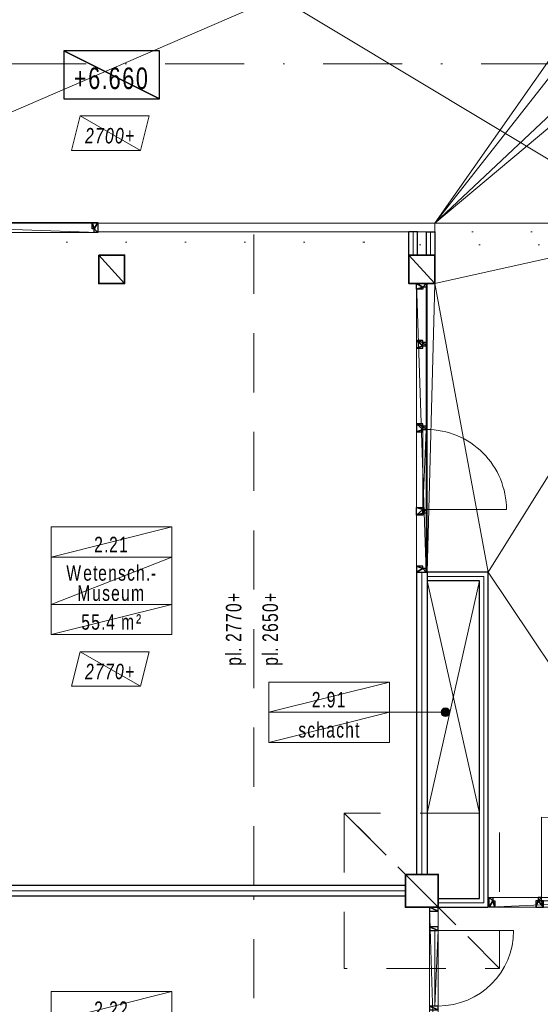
# Model space of a CAD drawing. Header units: millimetres. Extents: x -437 to 139813, y -473 to 90544.
# Tile 20 of 149: x 51846 to 57887, y 45827 to 57257. Entities that reach past the tile are written whole.
import ezdxf

# ---------------------------------------------------------------- set-up
doc = ezdxf.new("R2010")
doc.units = ezdxf.units.MM
for name, pattern in [('DGN Style 1', [688.000884, 1.14476, -686.856124]), ('DGN Style 2', [1144.760206, 686.856124, -457.904082]), ('DGN Style 4', [1832.76109, 915.808165, -457.904082, 1.14476, -457.904082])]:
    doc.linetypes.add(name, pattern=pattern)
for name, color, linetype, lineweight in [('059 Kader (tekening)', 253, 'Continuous', 13), ('19012-DO-laag 02 - 004 Ruimtenummers', 253, 'Continuous', 13), ('19012-DO-laag 02 - 004a ruimtenr+plafond hoogte', 253, 'Continuous', 13), ('19012-DO-laag 02 - 004b ruimtenr + m²', 253, 'Continuous', 13), ('19012-DO-laag 02 - 005a Peilmaat', 253, 'Continuous', 13), ('19012-DO-laag 02 - 023 Vloeren', 253, 'Continuous', 13), ('19012-DO-laag 02 - 032 Ramen - Deuren binnen', 253, 'Continuous', 13), ('19012-DO-laag 02 - 045 Plafondafwerking', 253, 'Continuous', 13)]:
    doc.layers.add(name, color=color, linetype=linetype, lineweight=lineweight)
doc.layers.add('Xref', color=253, linetype='Continuous')
doc.styles.add('Arial 1.8 mm', font='arial.ttf', dxfattribs={"width": 0.722222, "height": 1.8})
doc.styles.add('Arial 2.5 mm', font='arial.ttf', dxfattribs={"width": 0.72, "height": 2.5})
doc.linetypes.add('isolatie(deken)', pattern='A,-0.5,[24,dgnlstyle-ags_linetypes_v8.shx,S=0.009524,R=0,X=0,Y=0],-0.5', length=1)

# ---------------------------------------------------------------- blocks, each defined once
blk = doc.blocks.new('AE1')
at = {"layer": '059 Kader (tekening)', "color": 12, "linetype": 'Continuous', "lineweight": 13}
mesh = blk.add_polyface(dxfattribs=at)
corners = [(0, 0), (1399, 0), (1399, 841), (0, 841)]
mesh.append_faces([[corners[k] for k in face] for face in [(3, 1, 2)]], dxfattribs={"vtx0": -1, "color": 12})
mesh.append_faces([[corners[k] for k in face] for face in [(3, 0, 1)]], dxfattribs={"vtx2": -1, "color": 12})
at = {"layer": '059 Kader (tekening)', "color": 12, "linetype": 'Continuous', "lineweight": 35}
mesh = blk.add_polyface(dxfattribs=at)
corners = [(10, 10), (1389, 10), (1389, 831), (10, 831)]
mesh.append_faces([[corners[k] for k in face] for face in [(0, 2, 3)]], dxfattribs={"vtx0": -1, "color": 12})
mesh.append_faces([[corners[k] for k in face] for face in [(1, 2, 0)]], dxfattribs={"vtx1": -1, "color": 12})
blk = doc.blocks.new('Peilmaat 2.5 Annotation Plat')
at = {"layer": '19012-DO-laag 02 - 005a Peilmaat', "linetype": 'Continuous', "lineweight": 13, "insert": (5.56, 2.36), "char_height": 2.5, "attachment_point": 5, "line_spacing_factor": 0.6, "style": 'Arial 2.5 mm'}
blk.add_mtext('\\H1x;\\W0.72;\\T1.130;+6.660', dxfattribs=at)
at = {"layer": '19012-DO-laag 02 - 005a Peilmaat', "linetype": 'Continuous', "lineweight": 25}
mesh = blk.add_polyface(dxfattribs=at)
corners = [(0, 0), (11.11, 0), (11.11, 5.56), (0, 5.56)]
mesh.append_faces([[corners[k] for k in face] for face in [(3, 1, 2)]], dxfattribs={"vtx0": -1})
mesh.append_faces([[corners[k] for k in face] for face in [(3, 0, 1)]], dxfattribs={"vtx2": -1})
blk = doc.blocks.new('*U77')
at = {"layer": '19012-DO-laag 02 - 004 Ruimtenummers', "linetype": 'Continuous', "lineweight": 13}
h = blk.add_hatch(color=256, dxfattribs=at)
edge = h.paths.add_edge_path()
edge.add_arc((-400, 0), 50, 0, 360)
blk.add_line((450, 0), (-400, 0), dxfattribs=at)
blk.add_circle((-400, 0), 50, dxfattribs=at)
blk = doc.blocks.new('*U102')
at = {"layer": '19012-DO-laag 02 - 032 Ramen - Deuren binnen', "flags": 128}
blk.add_lwpolyline([(-417.45, 437.55, -0.41421356), (457.55, -437.45), (-417.45, -437.45)], format="xyb", dxfattribs=at)
at = {"layer": '19012-DO-laag 02 - 032 Ramen - Deuren binnen'}
mesh = blk.add_polyface(dxfattribs=at)
corners = [(-417.45, 437.55), (-457.45, 437.55), (-457.45, -437.45), (-417.45, -437.45)]
mesh.append_faces([[corners[k] for k in face] for face in [(3, 1, 2)]], dxfattribs={"vtx0": -1})
mesh.append_faces([[corners[k] for k in face] for face in [(3, 0, 1)]], dxfattribs={"vtx2": -1})
blk = doc.blocks.new('*U103')
at = {"layer": '19012-DO-laag 02 - 032 Ramen - Deuren binnen'}
mesh = blk.add_polyface(dxfattribs=at)
corners = [(-50, 1610), (50, 1610), (50, -1610), (-50, -1610)]
mesh.append_faces([[corners[k] for k in face] for face in [(3, 1, 2)]], dxfattribs={"vtx0": -1})
mesh.append_faces([[corners[k] for k in face] for face in [(3, 0, 1)]], dxfattribs={"vtx2": -1})
at = {"layer": '19012-DO-laag 02 - 032 Ramen - Deuren binnen', "linetype": 'Continuous', "lineweight": 25}
mesh = blk.add_polyface(dxfattribs=at)
corners = [(50, 1565), (-50, 1565), (-50, 1610), (50, 1610)]
mesh.append_faces([[corners[k] for k in face] for face in [(3, 1, 2)]], dxfattribs={"vtx0": -1})
mesh.append_faces([[corners[k] for k in face] for face in [(3, 0, 1)]], dxfattribs={"vtx2": -1})
mesh = blk.add_polyface(dxfattribs=at)
corners = [(50, 1338), (-50, 1338), (-50, 1382), (50, 1382)]
mesh.append_faces([[corners[k] for k in face] for face in [(3, 1, 2)]], dxfattribs={"vtx0": -1})
mesh.append_faces([[corners[k] for k in face] for face in [(3, 0, 1)]], dxfattribs={"vtx2": -1})
mesh = blk.add_polyface(dxfattribs=at)
corners = [(50, 418), (-50, 418), (-50, 462), (50, 462)]
mesh.append_faces([[corners[k] for k in face] for face in [(3, 1, 2)]], dxfattribs={"vtx0": -1})
mesh.append_faces([[corners[k] for k in face] for face in [(3, 0, 1)]], dxfattribs={"vtx2": -1})
mesh = blk.add_polyface(dxfattribs=at)
corners = [(50, -462), (-50, -462), (-50, -438), (50, -438)]
mesh.append_faces([[corners[k] for k in face] for face in [(3, 1, 2)]], dxfattribs={"vtx0": -1})
mesh.append_faces([[corners[k] for k in face] for face in [(3, 0, 1)]], dxfattribs={"vtx2": -1})
mesh = blk.add_polyface(dxfattribs=at)
corners = [(50, -1362), (-50, -1362), (-50, -1338), (50, -1338)]
mesh.append_faces([[corners[k] for k in face] for face in [(3, 1, 2)]], dxfattribs={"vtx0": -1})
mesh.append_faces([[corners[k] for k in face] for face in [(3, 0, 1)]], dxfattribs={"vtx2": -1})
mesh = blk.add_polyface(dxfattribs=at)
corners = [(50, -1565), (-50, -1565), (-50, -1610), (50, -1610)]
mesh.append_faces([[corners[k] for k in face] for face in [(3, 1, 2)]], dxfattribs={"vtx0": -1})
mesh.append_faces([[corners[k] for k in face] for face in [(3, 0, 1)]], dxfattribs={"vtx2": -1})
blk = doc.blocks.new('*U101')
at = {"layer": '19012-DO-laag 02 - 032 Ramen - Deuren binnen', "linetype": 'Continuous', "lineweight": 25}
blk.add_blockref('*U103', (437.5, 0), dxfattribs=at)
at = {"layer": '19012-DO-laag 02 - 032 Ramen - Deuren binnen', "rotation": 180}
blk.add_blockref('*U102', (-29.9, 900.05), dxfattribs=at)
blk = doc.blocks.new('*U108')
at = {"layer": '19012-DO-laag 02 - 032 Ramen - Deuren binnen', "linetype": 'Continuous'}
for p, q in [((522, 1163), (-408, 1163)), ((522, -697), (-408, -697))]:
    blk.add_line(p, q, dxfattribs=at)
blk.add_arc((-408, 1163), 930, 270, 0, dxfattribs=at)
at = {"layer": '19012-DO-laag 02 - 032 Ramen - Deuren binnen', "linetype": 'Continuous', "extrusion": (0, 0, -1)}
blk.add_arc((408, -697), 930, 90, 180, dxfattribs=at)
at = {"layer": '19012-DO-laag 02 - 032 Ramen - Deuren binnen', "linetype": 'Continuous', "lineweight": 25}
mesh = blk.add_polyface(dxfattribs=at)
corners = [(-448, 1138), (-522, 1138), (-522, 1205), (-408, 1205), (-408, 1163), (-448, 1163)]
mesh.append_faces([[corners[k] for k in face] for face in [(1, 5, 0), (5, 3, 4)]], dxfattribs={"vtx0": -1})
mesh.append_faces([[corners[k] for k in face] for face in [(2, 5, 1), (3, 5, 2)]], dxfattribs={"vtx0": -1, "vtx1": -1})
at = {"layer": '19012-DO-laag 02 - 032 Ramen - Deuren binnen', "linetype": 'Continuous'}
mesh = blk.add_polyface(dxfattribs=at)
corners = [(-408, -1305), (-522, -1305), (-522, 1205), (-408, 1205)]
mesh.append_faces([[corners[k] for k in face] for face in [(3, 1, 2)]], dxfattribs={"vtx0": -1})
mesh.append_faces([[corners[k] for k in face] for face in [(3, 0, 1)]], dxfattribs={"vtx2": -1})
mesh = blk.add_polyface(dxfattribs=at)
corners = [(-408, 1163), (-448, 1163), (-448, 233), (-408, 233)]
mesh.append_faces([[corners[k] for k in face] for face in [(3, 1, 2)]], dxfattribs={"vtx0": -1})
mesh.append_faces([[corners[k] for k in face] for face in [(3, 0, 1)]], dxfattribs={"vtx2": -1})
mesh = blk.add_polyface(dxfattribs=at)
corners = [(-408, -697), (-448, -697), (-448, 233), (-408, 233)]
mesh.append_faces([[corners[k] for k in face] for face in [(3, 1, 2)]], dxfattribs={"vtx0": -1})
mesh.append_faces([[corners[k] for k in face] for face in [(3, 0, 1)]], dxfattribs={"vtx2": -1})
at = {"layer": '19012-DO-laag 02 - 032 Ramen - Deuren binnen', "linetype": 'Continuous', "lineweight": 25}
mesh = blk.add_polyface(dxfattribs=at)
corners = [(-522, -672), (-448, -672), (-448, -697), (-408, -697), (-408, -737), (-448, -737), (-448, -762), (-522, -762)]
mesh.append_faces([[corners[k] for k in face] for face in [(7, 5, 6), (2, 0, 1), (5, 3, 4)]], dxfattribs={"vtx0": -1})
mesh.append_faces([[corners[k] for k in face] for face in [(0, 5, 7)]], dxfattribs={"vtx0": -1, "vtx1": -1})
mesh.append_faces([[corners[k] for k in face] for face in [(5, 0, 2)]], dxfattribs={"vtx0": -1, "vtx1": -1, "vtx2": -1})
mesh.append_faces([[corners[k] for k in face] for face in [(5, 2, 3)]], dxfattribs={"vtx0": -1, "vtx2": -1})
mesh = blk.add_polyface(dxfattribs=at)
corners = [(-448, -1238), (-522, -1238), (-522, -1305), (-408, -1305), (-408, -1263), (-448, -1263)]
mesh.append_faces([[corners[k] for k in face] for face in [(1, 5, 0), (5, 3, 4)]], dxfattribs={"vtx0": -1})
mesh.append_faces([[corners[k] for k in face] for face in [(2, 5, 1), (3, 5, 2)]], dxfattribs={"vtx0": -1, "vtx1": -1})
blk = doc.blocks.new('*U114')
at = {"layer": '19012-DO-laag 02 - 023 Vloeren'}
for p, q in [((-304, -2000), (304, 700)), ((-304, 700), (304, -2000))]:
    blk.add_line(p, q, dxfattribs=at)
mesh = blk.add_polyface(dxfattribs=at)
corners = [(304, 700), (-304, 700), (-304, -2000), (304, -2000)]
mesh.append_faces([[corners[k] for k in face] for face in [(3, 1, 2)]], dxfattribs={"vtx0": -1})
mesh.append_faces([[corners[k] for k in face] for face in [(3, 0, 1)]], dxfattribs={"vtx2": -1})
blk = doc.blocks.new('ruimtenr 04_8')
at = {"layer": '19012-DO-laag 02 - 004 Ruimtenummers', "linetype": 'Continuous', "lineweight": 13, "insert": (7, -2.05), "char_height": 1.8, "attachment_point": 5, "line_spacing_factor": 0.6, "style": 'Arial 1.8 mm'}
blk.add_mtext('\\H1x;\\W0.722222;\\T1.145;2.91', dxfattribs=at)
at = {"layer": '19012-DO-laag 02 - 004b ruimtenr + m²', "linetype": 'Continuous', "lineweight": 13, "insert": (7, -5.55), "char_height": 1.8, "attachment_point": 5, "line_spacing_factor": 0.6, "style": 'Arial 1.8 mm'}
blk.add_mtext('\\H1x;\\W0.722222;\\T1.145;schacht', dxfattribs=at)
at = {"layer": '19012-DO-laag 02 - 004 Ruimtenummers', "linetype": 'Continuous', "lineweight": 13}
mesh = blk.add_polyface(dxfattribs=at)
corners = [(0, 0), (14, 0), (14, -3.5), (0, -3.5)]
mesh.append_faces([[corners[k] for k in face] for face in [(3, 1, 2)]], dxfattribs={"vtx0": -1})
mesh.append_faces([[corners[k] for k in face] for face in [(3, 0, 1)]], dxfattribs={"vtx2": -1})
at = {"layer": '19012-DO-laag 02 - 004b ruimtenr + m²', "linetype": 'Continuous', "lineweight": 13}
mesh = blk.add_polyface(dxfattribs=at)
corners = [(0, -3.5), (14, -3.5), (14, -7), (0, -7)]
mesh.append_faces([[corners[k] for k in face] for face in [(3, 1, 2)]], dxfattribs={"vtx0": -1})
mesh.append_faces([[corners[k] for k in face] for face in [(3, 0, 1)]], dxfattribs={"vtx2": -1})
blk = doc.blocks.new('ruimtenr 03_10')
at = {"layer": '19012-DO-laag 02 - 004 Ruimtenummers', "linetype": 'Continuous', "lineweight": 13, "char_height": 1.8, "attachment_point": 5, "style": 'Arial 1.8 mm'}
for s, insert, line_spacing_factor in [('\\H1x;\\W0.722222;\\T1.145;2.21', (7, -2.05), 0.6), ('\\H1x;\\W0.722222;\\T1.145;Wetensch.-\\PMuseum', (7, -6.53), 0.78)]:
    blk.add_mtext(s, dxfattribs=dict(at, insert=insert, line_spacing_factor=line_spacing_factor))
at = {"layer": '19012-DO-laag 02 - 004a ruimtenr+plafond hoogte', "linetype": 'Continuous', "lineweight": 13, "insert": (7, -11.05), "char_height": 1.8, "attachment_point": 5, "line_spacing_factor": 0.6, "style": 'Arial 1.8 mm'}
blk.add_mtext('\\H1x;\\W0.722222;\\T1.145;55.4 m²', dxfattribs=at)
at = {"layer": '19012-DO-laag 02 - 004 Ruimtenummers', "linetype": 'Continuous', "lineweight": 13}
mesh = blk.add_polyface(dxfattribs=at)
corners = [(0, 0), (14, 0), (14, -3.5), (0, -3.5)]
mesh.append_faces([[corners[k] for k in face] for face in [(3, 1, 2)]], dxfattribs={"vtx0": -1})
mesh.append_faces([[corners[k] for k in face] for face in [(3, 0, 1)]], dxfattribs={"vtx2": -1})
mesh = blk.add_polyface(dxfattribs=at)
corners = [(0, -3.5), (14, -3.5), (14, -9), (0, -9)]
mesh.append_faces([[corners[k] for k in face] for face in [(3, 1, 2)]], dxfattribs={"vtx0": -1})
mesh.append_faces([[corners[k] for k in face] for face in [(3, 0, 1)]], dxfattribs={"vtx2": -1})
at = {"layer": '19012-DO-laag 02 - 004a ruimtenr+plafond hoogte', "linetype": 'Continuous', "lineweight": 13}
mesh = blk.add_polyface(dxfattribs=at)
corners = [(0, -9), (14, -9), (14, -12.5), (0, -12.5)]
mesh.append_faces([[corners[k] for k in face] for face in [(3, 1, 2)]], dxfattribs={"vtx0": -1})
mesh.append_faces([[corners[k] for k in face] for face in [(3, 0, 1)]], dxfattribs={"vtx2": -1})
blk = doc.blocks.new('ruimtenr 03_12')
at = {"layer": '19012-DO-laag 02 - 004 Ruimtenummers', "linetype": 'Continuous', "lineweight": 13, "char_height": 1.8, "attachment_point": 5, "style": 'Arial 1.8 mm'}
for s, insert, line_spacing_factor in [('\\H1x;\\W0.722222;\\T1.145;2.22', (7, -2.05), 0.6), ('\\H1x;\\W0.722222;\\T1.145;Stilte\\Pwerkruimte', (7, -6.53), 0.78)]:
    blk.add_mtext(s, dxfattribs=dict(at, insert=insert, line_spacing_factor=line_spacing_factor))
at = {"layer": '19012-DO-laag 02 - 004a ruimtenr+plafond hoogte', "linetype": 'Continuous', "lineweight": 13, "insert": (7, -11.05), "char_height": 1.8, "attachment_point": 5, "line_spacing_factor": 0.6, "style": 'Arial 1.8 mm'}
blk.add_mtext('\\H1x;\\W0.722222;\\T1.145;25.8 m²', dxfattribs=at)
at = {"layer": '19012-DO-laag 02 - 004 Ruimtenummers', "linetype": 'Continuous', "lineweight": 13}
mesh = blk.add_polyface(dxfattribs=at)
corners = [(0, 0), (14, 0), (14, -3.5), (0, -3.5)]
mesh.append_faces([[corners[k] for k in face] for face in [(3, 1, 2)]], dxfattribs={"vtx0": -1})
mesh.append_faces([[corners[k] for k in face] for face in [(3, 0, 1)]], dxfattribs={"vtx2": -1})
mesh = blk.add_polyface(dxfattribs=at)
corners = [(0, -3.5), (14, -3.5), (14, -9), (0, -9)]
mesh.append_faces([[corners[k] for k in face] for face in [(3, 1, 2)]], dxfattribs={"vtx0": -1})
mesh.append_faces([[corners[k] for k in face] for face in [(3, 0, 1)]], dxfattribs={"vtx2": -1})
at = {"layer": '19012-DO-laag 02 - 004a ruimtenr+plafond hoogte', "linetype": 'Continuous', "lineweight": 13}
mesh = blk.add_polyface(dxfattribs=at)
corners = [(0, -9), (14, -9), (14, -12.5), (0, -12.5)]
mesh.append_faces([[corners[k] for k in face] for face in [(3, 1, 2)]], dxfattribs={"vtx0": -1})
mesh.append_faces([[corners[k] for k in face] for face in [(3, 0, 1)]], dxfattribs={"vtx2": -1})
blk = doc.blocks.new('*U161')
at = {"layer": '19012-DO-laag 02 - 045 Plafondafwerking', "insert": (0, -30), "char_height": 180, "attachment_point": 5, "line_spacing_factor": 0.6, "style": 'Arial 1.8 mm'}
blk.add_mtext('\\fArial|b0|i1|c00|p39;\\H1x;\\W0.722222;\\T1.145;2700+', dxfattribs=at)
at = {"layer": '19012-DO-laag 02 - 045 Plafondafwerking'}
mesh = blk.add_polyface(dxfattribs=at)
corners = [(-450, -200), (350, -200), (450, 200), (-350, 200)]
mesh.append_faces([[corners[k] for k in face] for face in [(3, 1, 2)]], dxfattribs={"vtx0": -1})
mesh.append_faces([[corners[k] for k in face] for face in [(3, 0, 1)]], dxfattribs={"vtx2": -1})
blk = doc.blocks.new('*U159')
at = {"layer": '19012-DO-laag 02 - 045 Plafondafwerking', "insert": (0, -30), "char_height": 180, "attachment_point": 5, "line_spacing_factor": 0.6, "style": 'Arial 1.8 mm'}
blk.add_mtext('\\fArial|b0|i1|c00|p39;\\H1x;\\W0.722222;\\T1.145;2770+', dxfattribs=at)
at = {"layer": '19012-DO-laag 02 - 045 Plafondafwerking'}
mesh = blk.add_polyface(dxfattribs=at)
corners = [(-450, -200), (350, -200), (450, 200), (-350, 200)]
mesh.append_faces([[corners[k] for k in face] for face in [(3, 1, 2)]], dxfattribs={"vtx0": -1})
mesh.append_faces([[corners[k] for k in face] for face in [(3, 0, 1)]], dxfattribs={"vtx2": -1})
blk = doc.blocks.new('*U164')
at = {"layer": '19012-DO-laag 02 - 032 Ramen - Deuren binnen', "linetype": 'Continuous'}
mesh = blk.add_polyface(dxfattribs=at)
corners = [(2540.05, -56.95), (2540.05, 57.05), (-739.95, 57.05), (-739.95, -56.95)]
mesh.append_faces([[corners[k] for k in face] for face in [(3, 1, 2)]], dxfattribs={"vtx0": -1})
mesh.append_faces([[corners[k] for k in face] for face in [(3, 0, 1)]], dxfattribs={"vtx2": -1})
at = {"layer": '19012-DO-laag 02 - 032 Ramen - Deuren binnen', "linetype": 'Continuous', "lineweight": 25}
mesh = blk.add_polyface(dxfattribs=at)
corners = [(-672.95, -16.95), (-672.95, 57.05), (-739.95, 57.05), (-739.95, -56.95), (-697.95, -56.95), (-697.95, -16.95)]
mesh.append_faces([[corners[k] for k in face] for face in [(1, 5, 0), (5, 3, 4)]], dxfattribs={"vtx0": -1})
mesh.append_faces([[corners[k] for k in face] for face in [(2, 5, 1), (3, 5, 2)]], dxfattribs={"vtx0": -1, "vtx1": -1})
mesh = blk.add_polyface(dxfattribs=at)
corners = [(2473.05, -16.95), (2473.05, 57.05), (2540.05, 57.05), (2540.05, -56.95), (2498.05, -56.95), (2498.05, -16.95)]
mesh.append_faces([[corners[k] for k in face] for face in [(1, 5, 0), (5, 3, 4)]], dxfattribs={"vtx0": -1})
mesh.append_faces([[corners[k] for k in face] for face in [(2, 5, 1), (3, 5, 2)]], dxfattribs={"vtx0": -1, "vtx1": -1})
blk = doc.blocks.new('*U166')
at = {"layer": '19012-DO-laag 02 - 032 Ramen - Deuren binnen', "flags": 128}
blk.add_lwpolyline([(-465, 445), (-465, -485, 0.414214), (465, 445)], format="xyb", dxfattribs=at)
at = {"layer": '19012-DO-laag 02 - 032 Ramen - Deuren binnen', "linetype": 'Continuous'}
mesh = blk.add_polyface(dxfattribs=at)
corners = [(-465, 445), (-465, 485), (465, 485), (465, 445)]
mesh.append_faces([[corners[k] for k in face] for face in [(3, 1, 2)]], dxfattribs={"vtx0": -1})
mesh.append_faces([[corners[k] for k in face] for face in [(3, 0, 1)]], dxfattribs={"vtx2": -1})
blk = doc.blocks.new('*U165')
at = {"layer": '19012-DO-laag 02 - 032 Ramen - Deuren binnen', "rotation": 90}
blk.add_blockref('*U166', (37, -485), dxfattribs=at)
at = {"layer": '19012-DO-laag 02 - 032 Ramen - Deuren binnen', "linetype": 'Continuous'}
mesh = blk.add_polyface(dxfattribs=at)
corners = [(-408, 1675), (-522, 1675), (-522, -1675), (-408, -1675)]
mesh.append_faces([[corners[k] for k in face] for face in [(3, 1, 2)]], dxfattribs={"vtx0": -1})
mesh.append_faces([[corners[k] for k in face] for face in [(3, 0, 1)]], dxfattribs={"vtx2": -1})
at = {"layer": '19012-DO-laag 02 - 032 Ramen - Deuren binnen', "linetype": 'Continuous', "lineweight": 25}
mesh = blk.add_polyface(dxfattribs=at)
corners = [(-448, 1608), (-522, 1608), (-522, 1675), (-408, 1675), (-408, 1633), (-448, 1633)]
mesh.append_faces([[corners[k] for k in face] for face in [(1, 5, 0), (5, 3, 4)]], dxfattribs={"vtx0": -1})
mesh.append_faces([[corners[k] for k in face] for face in [(2, 5, 1), (3, 5, 2)]], dxfattribs={"vtx0": -1, "vtx1": -1})
mesh = blk.add_polyface(dxfattribs=at)
corners = [(-408, 990), (-448, 990), (-448, 1015), (-522, 1015), (-522, 925), (-448, 925), (-448, 950), (-408, 950)]
mesh.append_faces([[corners[k] for k in face] for face in [(3, 1, 2), (1, 7, 0)]], dxfattribs={"vtx0": -1})
mesh.append_faces([[corners[k] for k in face] for face in [(4, 6, 3)]], dxfattribs={"vtx0": -1, "vtx1": -1})
mesh.append_faces([[corners[k] for k in face] for face in [(3, 6, 1)]], dxfattribs={"vtx0": -1, "vtx1": -1, "vtx2": -1})
mesh.append_faces([[corners[k] for k in face] for face in [(1, 6, 7)]], dxfattribs={"vtx0": -1, "vtx2": -1})
mesh.append_faces([[corners[k] for k in face] for face in [(5, 6, 4)]], dxfattribs={"vtx1": -1})
mesh = blk.add_polyface(dxfattribs=at)
corners = [(-408, 20), (-448, 20), (-448, 45), (-522, 45), (-522, -45), (-448, -45), (-448, -20), (-408, -20)]
mesh.append_faces([[corners[k] for k in face] for face in [(3, 1, 2), (1, 7, 0)]], dxfattribs={"vtx0": -1})
mesh.append_faces([[corners[k] for k in face] for face in [(4, 6, 3)]], dxfattribs={"vtx0": -1, "vtx1": -1})
mesh.append_faces([[corners[k] for k in face] for face in [(3, 6, 1)]], dxfattribs={"vtx0": -1, "vtx1": -1, "vtx2": -1})
mesh.append_faces([[corners[k] for k in face] for face in [(1, 6, 7)]], dxfattribs={"vtx0": -1, "vtx2": -1})
mesh.append_faces([[corners[k] for k in face] for face in [(5, 6, 4)]], dxfattribs={"vtx1": -1})
mesh = blk.add_polyface(dxfattribs=at)
corners = [(-408, -990), (-448, -990), (-448, -1015), (-522, -1015), (-522, -925), (-448, -925), (-448, -950), (-408, -950)]
mesh.append_faces([[corners[k] for k in face] for face in [(3, 1, 2), (1, 7, 0)]], dxfattribs={"vtx0": -1})
mesh.append_faces([[corners[k] for k in face] for face in [(4, 6, 3)]], dxfattribs={"vtx0": -1, "vtx1": -1})
mesh.append_faces([[corners[k] for k in face] for face in [(3, 6, 1)]], dxfattribs={"vtx0": -1, "vtx1": -1, "vtx2": -1})
mesh.append_faces([[corners[k] for k in face] for face in [(1, 6, 7)]], dxfattribs={"vtx0": -1, "vtx2": -1})
mesh.append_faces([[corners[k] for k in face] for face in [(5, 6, 4)]], dxfattribs={"vtx1": -1})
mesh = blk.add_polyface(dxfattribs=at)
corners = [(-448, -1608), (-522, -1608), (-522, -1675), (-408, -1675), (-408, -1633), (-448, -1633)]
mesh.append_faces([[corners[k] for k in face] for face in [(1, 5, 0), (5, 3, 4)]], dxfattribs={"vtx0": -1})
mesh.append_faces([[corners[k] for k in face] for face in [(2, 5, 1), (3, 5, 2)]], dxfattribs={"vtx0": -1, "vtx1": -1})

msp = doc.modelspace()

# ---------------------------------------------------------------- linework, layer by layer
at = {"layer": 'Xref', "linetype": 'DGN Style 4', "lineweight": 13}
msp.add_line((69113, 56744.2), (7113, 56744.2), dxfattribs=at)
at = {"layer": 'Xref', "linetype": 'Continuous', "lineweight": 13}
for p, q in [((56663, 54894.2), (52753, 54894.2)), ((52753, 54894.2), (52753, 54844.2)), ((56663, 54894.2), (56663, 54844.2)), ((52753, 54794.2), (52753, 54844.2)), ((56663, 54794.2), (52753, 54794.2)), ((56663, 54794.2), (56663, 54844.2))]:
    msp.add_line(p, q, dxfattribs=at)
at = {"layer": 'Xref', "linetype": 'DGN Style 2', "lineweight": 13}
for p, q in [((56663, 54894.2), (59813.1, 54894.2)), ((54563, 43606.7), (54563, 47081.7))]:
    msp.add_line(p, q, dxfattribs=at)
at = {"layer": 'Xref', "linetype": 'Continuous', "lineweight": 25}
for p, q in [((56463, 54794.2), (56363, 54794.2)), ((56563, 54794.2), (56663, 54794.2)), ((56463, 54524.2), (56363, 54524.2)), ((56563, 54524.2), (56663, 54524.2)), ((56450.5, 50844.2), (56575.5, 50844.2)), ((56575.5, 50844.2), (56575.5, 50744.2)), ((56450.5, 47334.2), (56575.5, 47334.2)), ((56323, 47206.7), (56323, 47081.7)), ((56703, 46954.2), (56703, 47054.2))]:
    msp.add_line(p, q, dxfattribs=at)
at = {"layer": 'Xref', "linetype": 'DGN Style 2', "lineweight": 13, "flags": 128}
msp.add_lwpolyline([(54563, 47206.7), (54563, 54794.2)], dxfattribs=at)
at = {"layer": 'Xref', "linetype": 'DGN Style 1', "lineweight": 13, "flags": 128}
for points in [[(55843, 54674.2), (55843, 54794.2), (59813, 54794.2), (59813, 54644.2)], [(63713, 28964.2), (63713, 28844.2), (49013, 28844.2), (49013, 54674.2), (55843, 54674.2), (55843, 54644.2), (74813, 54644.2), (74813, 28844.2), (67313, 28844.2), (67313, 28964.2)]]:
    msp.add_lwpolyline(points, dxfattribs=at)
at = {"layer": 'Xref', "linetype": 'Continuous', "lineweight": 25, "flags": 128}
for points in [[(56363, 54524.2), (56363, 54794.2)], [(56463, 54524.2), (56463, 54794.2)], [(56563, 54794.2), (56563, 54524.2)], [(56663, 54794.2), (56663, 54524.2)], [(56450.5, 50844.2), (56450.5, 47334.2)], [(56575.5, 50844.2), (56575.5, 47334.2)], [(56703, 46954.2), (57283, 46954.2), (57283, 50844.2), (56575.5, 50844.2)], [(56703, 47054.2), (57183, 47054.2), (57183, 50744.2), (56575.5, 50744.2)], [(56323, 47206.7), (49463, 47206.7)], [(56323, 47081.7), (49463, 47081.7)]]:
    msp.add_lwpolyline(points, dxfattribs=at)
at = {"layer": 'Xref', "linetype": 'isolatie(deken)', "lineweight": 13, "ltscale": 100, "flags": 128}
for points in [[(56413, 54524.2), (56413, 54794.2)], [(56613, 54794.2), (56613, 54524.2)], [(56703, 47004.2), (57233, 47004.2), (57233, 50794.2), (56575.5, 50794.2)]]:
    msp.add_lwpolyline(points, dxfattribs=at)
at = {"layer": 'Xref', "linetype": 'isolatie(deken)', "lineweight": 13, "ltscale": 125, "flags": 128}
for points in [[(56513, 50844.2), (56513, 47334.2)], [(56323, 47144.2), (49463, 47144.2)]]:
    msp.add_lwpolyline(points, dxfattribs=at)

# ---------------------------------------------------------------- block references
at = {"layer": 'Xref', "linetype": 'Continuous', "lineweight": 35, "xscale": 100, "yscale": 100, "zscale": 100}
msp.add_blockref('AE1', (-87, 6444.2), dxfattribs=at)
at = {"layer": 'Xref', "linetype": 'Continuous', "lineweight": 13, "xscale": 100, "yscale": 100, "zscale": 100}
for name, p in [('Peilmaat 2.5 Annotation Plat', (52357.4, 56339.1)), ('ruimtenr 03_10', (52213, 51369.2)), ('ruimtenr 04_8', (54738, 49566.6)), ('ruimtenr 03_12', (52213, 45974.9))]:
    msp.add_blockref(name, p, dxfattribs=at)
at = {"layer": 'Xref'}
for name, p in [('*U161', (52897.1, 55939.1)), ('*U114', (56879.2, 50044.2)), ('*U159', (52897.1, 49719.2))]:
    msp.add_blockref(name, p, dxfattribs=at)
at = {"layer": 'Xref', "linetype": 'Continuous', "lineweight": 25, "extrusion": (0, 0, -1)}
msp.add_blockref('*U164', (-52013, 54844.2), dxfattribs=at)
at = {"layer": 'Xref', "linetype": 'Continuous', "lineweight": 25}
msp.add_blockref('*U165', (56972.4, 52519.2), dxfattribs=at)
at = {"layer": 'Xref', "linetype": 'Continuous', "lineweight": 13, "extrusion": (0, 0, -1)}
msp.add_blockref('*U77', (-56387.9, 49216.7), dxfattribs=at)
at = {"layer": 'Xref', "linetype": 'Continuous', "extrusion": (0, 0, -1), "rotation": 90}
msp.add_blockref('*U108', (-58598.1, 47476.2), dxfattribs=at)
at = {"layer": 'Xref', "extrusion": (0, 0, -1)}
msp.add_blockref('*U101', (-57090.5, 45344.2), dxfattribs=at)

# ---------------------------------------------------------------- texts
at = {"layer": 'Xref', "lineweight": 25, "char_height": 180, "rotation": 90, "line_spacing_factor": 0.6, "style": 'Arial 1.8 mm'}
for s, insert, attachment_point in [('\\H1x;\\W0.722222;\\T1.145;pl. 2770+', (54473, 50186.7), 8), ('\\H1x;\\W0.722222;\\T1.145;pl. 2650+', (54663.1, 50186.7), 2)]:
    msp.add_mtext(s, dxfattribs=dict(at, insert=insert, attachment_point=attachment_point))

# ---------------------------------------------------------------- meshes
at = {"layer": 'Xref', "linetype": 'Continuous', "lineweight": 13, "transparency": 33554559}
mesh = msp.add_polyface(dxfattribs=at)
corners = [(41563, 60314.2), (39048, 60314.2), (39048, 57659.2), (39063, 57659.2), (39063, 55884.2), (40698, 55884.2), (40698, 57534.2), (46403, 57534.2), (46403, 51254.2), (44823, 51254.2), (44823, 49909.2), (44838, 49909.2), (44838, 49604.2), (48763, 49604.2), (48763, 54894.2), (56663, 54894.2), (56663, 54894.2), (56663, 54194.2), (56575.5, 54194.2), (56575.5, 50844.2), (57283, 50844.2), (57283, 47068.2), (59813.1, 47068.2), (59813.1, 54894.2), (60263, 54894.2), (60263, 57774.2), (60093, 57774.2), (60093, 58127.2), (60233, 58127.2), (60233, 58247.2), (60263, 58247.2), (60263, 59147.2), (60233, 59147.2), (60233, 59267.2), (60093, 59267.2), (60093, 59794.2), (41563, 59794.2)]
mesh.append_faces([[corners[k] for k in face] for face in [(26, 24, 25), (22, 20, 21), (19, 17, 18), (3, 1, 2), (29, 27, 28), (1, 36, 0), (6, 4, 5), (34, 32, 33), (31, 29, 30), (11, 9, 10)]], dxfattribs={"vtx0": -1})
mesh.append_faces([[corners[k] for k in face] for face in [(12, 8, 11), (13, 8, 12), (8, 14, 7), (20, 17, 19), (17, 23, 15), (32, 29, 31), (4, 6, 3)]], dxfattribs={"vtx0": -1, "vtx1": -1})
mesh.append_faces([[corners[k] for k in face] for face in [(7, 14, 35), (26, 15, 23), (15, 27, 34), (20, 23, 17), (1, 3, 6), (1, 6, 36), (34, 27, 32), (27, 29, 32)]], dxfattribs={"vtx0": -1, "vtx1": -1, "vtx2": -1})
mesh.append_faces([[corners[k] for k in face] for face in [(8, 13, 14), (11, 8, 9), (35, 14, 15), (15, 26, 27), (26, 23, 24), (20, 22, 23), (15, 34, 35), (7, 35, 36), (36, 6, 7)]], dxfattribs={"vtx0": -1, "vtx2": -1})
at = {"layer": 'Xref', "linetype": 'Continuous', "lineweight": 35}
mesh = msp.add_polyface(dxfattribs=at)
corners = [(52763, 54194.2), (53063, 54194.2), (53063, 54524.2), (52763, 54524.2)]
mesh.append_faces([[corners[k] for k in face] for face in [(3, 1, 2)]], dxfattribs={"vtx0": -1})
mesh.append_faces([[corners[k] for k in face] for face in [(3, 0, 1)]], dxfattribs={"vtx2": -1})
mesh = msp.add_polyface(dxfattribs=at)
corners = [(56363, 54194.2), (56663, 54194.2), (56663, 54524.2), (56363, 54524.2)]
mesh.append_faces([[corners[k] for k in face] for face in [(3, 1, 2)]], dxfattribs={"vtx0": -1})
mesh.append_faces([[corners[k] for k in face] for face in [(3, 0, 1)]], dxfattribs={"vtx2": -1})
at = {"layer": 'Xref', "linetype": 'DGN Style 2', "lineweight": 13}
mesh = msp.add_polyface(dxfattribs=at)
corners = [(55613, 46244.2), (57413, 46244.2), (57413, 48044.2), (55613, 48044.2)]
mesh.append_faces([[corners[k] for k in face] for face in [(3, 1, 2)]], dxfattribs={"vtx0": -1})
mesh.append_faces([[corners[k] for k in face] for face in [(3, 0, 1)]], dxfattribs={"vtx2": -1})
at = {"layer": 'Xref', "linetype": 'Continuous', "lineweight": 35}
mesh = msp.add_polyface(dxfattribs=at)
corners = [(56323, 46954.2), (56703, 46954.2), (56703, 47334.2), (56323, 47334.2)]
mesh.append_faces([[corners[k] for k in face] for face in [(3, 1, 2)]], dxfattribs={"vtx0": -1})
mesh.append_faces([[corners[k] for k in face] for face in [(3, 0, 1)]], dxfattribs={"vtx2": -1})

doc.saveas('drawing.dxf')
